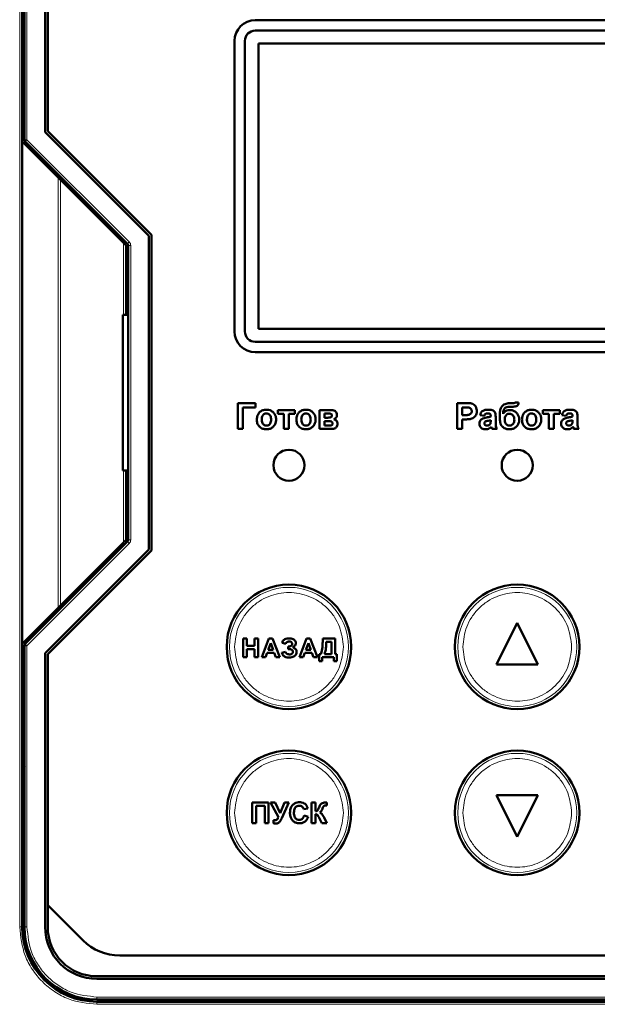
# Model space of a CAD drawing. Header units: millimetres. Extents: x 0 to 420, y 0 to 297.
# Tile 6 of 12: x 91 to 104, y 169 to 192. Entities that reach past the tile are written whole.
import ezdxf

# ---------------------------------------------------------------- set-up
doc = ezdxf.new("R2010")
doc.units = ezdxf.units.MM

msp = doc.modelspace()

# ---------------------------------------------------------------- linework, layer by layer
at = {"color": 9, "linetype": 'Continuous', "lineweight": 18}
for p, q in [((90.556, 170.381), (90.556, 196.131)), ((90.731, 196.131), (90.731, 189.352)), ((90.668, 189.352), (90.731, 189.352)), ((90.731, 189.352), (90.687, 189.308)), ((90.731, 189.352), (93.194, 186.889)), ((91.481, 188.443), (91.481, 178.068)), ((91.541, 188.383), (91.541, 178.128)), ((93.056, 186.868), (93.056, 185.131)), ((93.194, 186.889), (93.15, 186.845)), ((93.231, 186.8), (93.168, 186.8)), ((93.231, 186.8), (93.231, 179.711)), ((93.056, 181.381), (93.056, 179.643)), ((93.194, 179.622), (90.731, 177.159)), ((93.194, 179.622), (93.15, 179.667)), ((93.231, 179.711), (93.168, 179.711)), ((90.731, 177.159), (90.668, 177.159)), ((90.687, 177.203), (90.731, 177.159)), ((90.731, 177.159), (90.731, 170.381)), ((90.618, 170.381), (90.556, 170.381)), ((90.661, 170.353), (90.699, 169.931)), ((90.731, 170.381), (90.668, 170.381)), ((92.418, 168.693), (92.418, 168.631)), ((92.418, 168.693), (112.668, 168.693)), ((92.418, 168.518), (92.418, 168.581)), ((112.668, 168.518), (92.418, 168.518))]:
    msp.add_line(p, q, dxfattribs=at)
at = {"color": 7, "linetype": 'Continuous', "lineweight": 50}
for p, q in [((90.618, 189.306), (90.618, 196.131)), ((90.668, 196.131), (90.668, 189.352)), ((91.168, 189.533), (91.168, 196.131)), ((91.231, 195.6), (91.231, 189.559)), ((108.856, 192.231), (96.231, 192.231)), ((96.231, 191.981), (108.856, 191.981)), ((95.731, 191.731), (95.731, 184.731)), ((95.981, 184.731), (95.981, 191.731)), ((108.781, 191.668), (96.306, 191.668)), ((96.306, 191.668), (96.306, 184.793)), ((93.668, 187.033), (91.168, 189.533)), ((91.231, 189.559), (93.731, 187.059)), ((90.618, 177.206), (90.618, 189.306)), ((90.618, 189.306), (91.481, 188.443)), ((90.687, 189.308), (93.15, 186.845)), ((93.056, 186.868), (91.541, 188.383)), ((93.668, 179.478), (93.668, 187.033)), ((93.731, 187.059), (93.731, 179.452)), ((93.118, 185.131), (93.118, 186.806)), ((93.168, 186.8), (93.168, 179.711)), ((93.118, 185.506), (93.168, 185.506)), ((93.043, 181.381), (93.043, 185.131)), ((93.043, 185.131), (93.168, 185.131)), ((96.306, 184.793), (108.781, 184.793)), ((108.856, 184.481), (96.231, 184.481)), ((96.231, 184.231), (108.856, 184.231)), ((95.811, 183.006), (95.811, 182.381)), ((96.236, 183.006), (95.811, 183.006)), ((96.236, 182.901), (96.236, 183.006)), ((101.094, 183.006), (101.094, 182.381)), ((101.294, 183.006), (101.094, 183.006)), ((102.462, 183.006), (102.399, 183.006)), ((102.577, 183.022), (102.497, 183.022)), ((95.931, 182.901), (96.236, 182.901)), ((95.931, 182.381), (95.931, 182.901)), ((97.181, 182.837), (96.773, 182.837)), ((96.773, 182.837), (96.773, 182.749)), ((96.773, 182.749), (96.917, 182.749)), ((96.917, 182.749), (96.917, 182.381)), ((97.037, 182.749), (97.181, 182.749)), ((97.037, 182.381), (97.037, 182.749)), ((97.181, 182.749), (97.181, 182.837)), ((98.04, 182.837), (97.782, 182.837)), ((97.782, 182.837), (97.782, 182.381)), ((97.902, 182.653), (97.902, 182.757)), ((97.902, 182.757), (97.977, 182.757)), ((101.215, 182.717), (101.215, 182.901)), ((101.215, 182.901), (101.278, 182.901)), ((101.287, 182.717), (101.215, 182.717)), ((101.647, 182.717), (101.751, 182.701)), ((101.904, 182.696), (101.904, 182.685)), ((102.382, 182.917), (102.398, 182.917)), ((103.57, 182.837), (103.162, 182.837)), ((103.162, 182.837), (103.162, 182.749)), ((103.162, 182.749), (103.306, 182.749)), ((103.306, 182.749), (103.306, 182.381)), ((103.426, 182.749), (103.57, 182.749)), ((103.426, 182.381), (103.426, 182.749)), ((103.57, 182.749), (103.57, 182.837)), ((103.618, 182.717), (103.723, 182.701)), ((103.875, 182.696), (103.875, 182.685)), ((97.977, 182.653), (97.902, 182.653)), ((97.902, 182.461), (97.902, 182.573)), ((97.902, 182.573), (97.964, 182.573)), ((97.997, 182.461), (97.902, 182.461)), ((101.215, 182.381), (101.215, 182.613)), ((101.215, 182.613), (101.297, 182.613)), ((101.904, 182.597), (101.904, 182.574)), ((102.024, 182.53), (102.024, 182.67)), ((103.875, 182.597), (103.875, 182.574)), ((103.995, 182.53), (103.995, 182.67)), ((95.811, 182.381), (95.931, 182.381)), ((96.917, 182.381), (97.037, 182.381)), ((97.782, 182.381), (98.063, 182.381)), ((101.094, 182.381), (101.215, 182.381)), ((101.936, 182.381), (102.056, 182.381)), ((103.306, 182.381), (103.426, 182.381)), ((103.907, 182.381), (104.027, 182.381)), ((93.168, 181.381), (93.043, 181.381)), ((93.118, 179.706), (93.118, 181.381)), ((93.168, 181.006), (93.118, 181.006)), ((93.15, 179.667), (90.687, 177.203)), ((91.541, 178.128), (93.056, 179.643)), ((91.168, 176.978), (93.668, 179.478)), ((93.731, 179.452), (91.231, 176.952)), ((91.481, 178.068), (90.618, 177.206)), ((102.543, 177.706), (102.043, 176.706)), ((103.043, 176.706), (102.543, 177.706)), ((95.942, 177.331), (96.028, 177.331)), ((95.942, 176.881), (95.942, 177.331)), ((96.028, 177.331), (96.028, 177.152)), ((96.213, 177.331), (96.299, 177.331)), ((96.213, 177.152), (96.213, 177.331)), ((96.299, 177.331), (96.299, 176.881)), ((96.387, 176.881), (96.557, 177.331)), ((96.557, 177.331), (96.649, 177.331)), ((96.649, 177.331), (96.82, 176.881)), ((96.965, 177.204), (96.879, 177.227)), ((97.295, 176.881), (97.465, 177.331)), ((97.465, 177.331), (97.557, 177.331)), ((97.557, 177.331), (97.728, 176.881)), ((97.856, 177.283), (97.856, 177.331)), ((97.856, 177.331), (98.156, 177.331)), ((98.069, 177.256), (97.943, 177.256)), ((98.069, 176.956), (98.069, 177.256)), ((98.156, 177.331), (98.156, 176.956)), ((90.618, 170.381), (90.618, 177.206)), ((90.668, 177.159), (90.668, 170.381)), ((96.028, 177.152), (96.213, 177.152)), ((96.213, 177.077), (96.028, 177.077)), ((96.028, 177.077), (96.028, 176.881)), ((96.213, 176.881), (96.213, 177.077)), ((96.604, 177.221), (96.545, 177.059)), ((96.545, 177.059), (96.663, 177.059)), ((96.663, 177.059), (96.604, 177.221)), ((96.873, 176.984), (96.959, 177.013)), ((97.023, 177.077), (97.023, 177.14)), ((97.023, 177.14), (97.034, 177.14)), ((97.045, 177.077), (97.023, 177.077)), ((97.512, 177.221), (97.453, 177.059)), ((97.453, 177.059), (97.571, 177.059)), ((97.571, 177.059), (97.512, 177.221)), ((91.168, 170.381), (91.168, 176.978)), ((91.231, 176.952), (91.231, 170.911)), ((96.028, 176.881), (95.942, 176.881)), ((96.299, 176.881), (96.213, 176.881)), ((96.479, 176.881), (96.387, 176.881)), ((96.517, 176.984), (96.479, 176.881)), ((96.69, 176.984), (96.517, 176.984)), ((96.728, 176.881), (96.69, 176.984)), ((96.82, 176.881), (96.728, 176.881)), ((97.388, 176.881), (97.295, 176.881)), ((97.426, 176.984), (97.388, 176.881)), ((97.598, 176.984), (97.426, 176.984)), ((97.636, 176.881), (97.598, 176.984)), ((97.728, 176.881), (97.636, 176.881)), ((97.769, 176.783), (97.769, 176.956)), ((97.769, 176.956), (97.81, 176.956)), ((97.844, 176.783), (97.769, 176.783)), ((98.121, 176.881), (97.844, 176.881)), ((97.844, 176.881), (97.844, 176.783)), ((97.896, 176.956), (98.069, 176.956)), ((98.121, 176.783), (98.121, 176.881)), ((98.196, 176.783), (98.121, 176.783)), ((98.156, 176.956), (98.196, 176.956)), ((98.196, 176.956), (98.196, 176.783)), ((102.043, 176.706), (103.043, 176.706)), ((90.682, 174.256), (90.618, 174.154)), ((90.618, 174.256), (90.668, 174.256)), ((90.618, 173.881), (90.668, 173.881)), ((102.043, 173.556), (102.543, 172.556)), ((103.043, 173.556), (102.043, 173.556)), ((102.543, 172.556), (103.043, 173.556)), ((96.157, 173.381), (96.554, 173.381)), ((96.157, 172.881), (96.157, 173.381)), ((96.458, 173.297), (96.253, 173.297)), ((96.253, 173.297), (96.253, 172.881)), ((96.458, 172.881), (96.458, 173.297)), ((96.554, 173.381), (96.554, 172.881)), ((96.788, 173.024), (96.602, 173.381)), ((96.602, 173.381), (96.709, 173.381)), ((96.709, 173.381), (96.831, 173.12)), ((96.831, 173.12), (96.934, 173.381)), ((97.038, 173.381), (96.868, 173.001)), ((96.934, 173.381), (97.038, 173.381)), ((97.497, 173.24), (97.4, 173.22)), ((97.586, 172.881), (97.586, 173.381)), ((97.586, 173.381), (97.682, 173.381)), ((97.682, 173.381), (97.682, 173.169)), ((97.952, 173.31), (97.937, 173.311)), ((97.952, 173.381), (97.952, 173.31)), ((96.67, 172.88), (96.67, 172.959)), ((97.407, 173.067), (97.503, 173.034)), ((97.682, 173.099), (97.682, 172.881)), ((97.837, 172.881), (97.773, 173.008)), ((97.889, 173.017), (97.958, 172.881)), ((96.253, 172.881), (96.157, 172.881)), ((96.554, 172.881), (96.458, 172.881)), ((97.682, 172.881), (97.586, 172.881)), ((97.958, 172.881), (97.837, 172.881)), ((90.618, 172.631), (90.668, 172.631)), ((90.668, 172.256), (90.618, 172.256)), ((91.231, 170.911), (91.231, 170.381)), ((91.231, 170.911), (92.082, 170.059)), ((92.966, 169.693), (112.12, 169.693)), ((92.418, 169.193), (112.668, 169.193)), ((112.668, 169.131), (92.418, 169.131)), ((92.418, 168.631), (112.668, 168.631)), ((112.668, 168.581), (92.418, 168.581)), ((95.293, 168.581), (95.293, 168.631)), ((95.668, 168.581), (95.668, 168.631)), ((96.918, 168.581), (96.918, 168.631)), ((97.293, 168.631), (97.293, 168.581))]:
    msp.add_line(p, q, dxfattribs=at)
for centre, radius in [((97.043, 181.506), 0.375), ((102.543, 181.506), 0.375), ((97.043, 177.131), 1.5), ((102.543, 177.131), 1.5), ((97.043, 173.131), 1.5), ((102.543, 173.131), 1.5)]:
    msp.add_circle(centre, radius, dxfattribs=at)
at = {"color": 9, "linetype": 'Continuous', "lineweight": 18}
for centre in [(97.043, 177.131), (102.543, 177.131), (97.043, 173.131), (102.543, 173.131)]:
    msp.add_circle(centre, 1.434, dxfattribs=at)
at = {"color": 7, "linetype": 'Continuous', "lineweight": 50}
for centre, radius, start, end in [((96.231, 191.731), 0.5, 90, 180), ((96.231, 191.731), 0.25, 90, 180), ((90.731, 189.352), 0.0625, 180, 225), ((93.106, 186.8), 0.0625, 0, 45), ((96.231, 184.731), 0.5, 180, 270), ((96.231, 184.731), 0.25, 180, 270), ((93.106, 179.711), 0.0625, 315, 0), ((90.731, 177.159), 0.0625, 135, 180), ((92.418, 170.381), 1.8, 180, 270), ((92.418, 170.381), 1.75, 180, 270), ((92.418, 170.381), 1.25, 180, 270), ((92.418, 170.381), 1.188, 180, 270), ((92.966, 170.943), 1.25, 225, 270)]:
    msp.add_arc(centre, radius, start, end, dxfattribs=at)
for points, knots in [([(91.541, 188.383), (91.533, 188.391), (91.52, 188.404), (91.502, 188.422), (91.488, 188.435), (91.483, 188.441), (91.481, 188.443)], [0, 0, 0, 0, 0.3219651, 0.5438461, 0.792855, 1, 1, 1, 1]), ([(93.118, 186.806), (93.118, 186.806), (93.118, 186.806), (93.114, 186.81), (93.108, 186.816), (93.098, 186.826), (93.081, 186.843), (93.065, 186.859), (93.056, 186.868)], [0, 0, 0, 0, 0.0992443, 0.2048574, 0.3198128, 0.4464269, 0.6702641, 1, 1, 1, 1]), ([(101.442, 182.996), (101.426, 182.999), (101.393, 183.004), (101.343, 183.005), (101.311, 183.005), (101.294, 183.006)], [0, 0, 0, 0, 0.33792, 0.66872, 1, 1, 1, 1]), ([(101.567, 182.812), (101.566, 182.828), (101.565, 182.866), (101.545, 182.921), (101.505, 182.967), (101.468, 182.989), (101.447, 182.995), (101.442, 182.996)], [0, 0, 0, 0, 0.209511, 0.469071, 0.720116, 0.946558, 1, 1, 1, 1]), ([(102.399, 183.006), (102.382, 183.005), (102.332, 183.004), (102.261, 182.991), (102.195, 182.953), (102.151, 182.896), (102.124, 182.809), (102.121, 182.74), (102.12, 182.7)], [0, 0, 0, 0, 0.104024, 0.313787, 0.441069, 0.569088, 0.751395, 1, 1, 1, 1]), ([(102.422, 182.917), (102.439, 182.917), (102.47, 182.918), (102.509, 182.924), (102.54, 182.935), (102.559, 182.956), (102.572, 182.985), (102.575, 183.009), (102.577, 183.022)], [0, 0, 0, 0, 0.232346, 0.439821, 0.553715, 0.669896, 0.820988, 1, 1, 1, 1]), ([(102.497, 183.022), (102.494, 183.018), (102.49, 183.012), (102.477, 183.006), (102.467, 183.006), (102.462, 183.006)], [0, 0, 0, 0, 0.291708, 0.588179, 1, 1, 1, 1]), ([(96.5, 182.845), (96.483, 182.845), (96.44, 182.842), (96.373, 182.818), (96.315, 182.767), (96.277, 182.697), (96.271, 182.645), (96.268, 182.615)], [0, 0, 0, 0, 0.137718, 0.355391, 0.573064, 0.757844, 1, 1, 1, 1]), ([(96.388, 182.609), (96.389, 182.626), (96.39, 182.659), (96.406, 182.704), (96.435, 182.736), (96.467, 182.755), (96.49, 182.756), (96.5, 182.757)], [0, 0, 0, 0, 0.241133, 0.484628, 0.668592, 0.85335, 1, 1, 1, 1]), ([(96.732, 182.61), (96.732, 182.627), (96.73, 182.669), (96.706, 182.734), (96.657, 182.795), (96.591, 182.834), (96.536, 182.845), (96.506, 182.845), (96.5, 182.845)], [0, 0, 0, 0, 0.135663, 0.343038, 0.548582, 0.75807, 0.951088, 1, 1, 1, 1]), ([(96.5, 182.757), (96.514, 182.756), (96.542, 182.753), (96.575, 182.728), (96.599, 182.693), (96.611, 182.652), (96.612, 182.623), (96.612, 182.61)], [0, 0, 0, 0, 0.1997136, 0.401263, 0.571167, 0.8134213, 1, 1, 1, 1]), ([(97.453, 182.845), (97.437, 182.845), (97.393, 182.842), (97.326, 182.818), (97.269, 182.767), (97.23, 182.697), (97.225, 182.645), (97.221, 182.615)], [0, 0, 0, 0, 0.137718, 0.355391, 0.573064, 0.757844, 1, 1, 1, 1]), ([(97.341, 182.609), (97.342, 182.626), (97.344, 182.659), (97.36, 182.704), (97.388, 182.736), (97.421, 182.755), (97.444, 182.756), (97.454, 182.757)], [0, 0, 0, 0, 0.241133, 0.484628, 0.668592, 0.85335, 1, 1, 1, 1]), ([(97.686, 182.61), (97.685, 182.627), (97.683, 182.669), (97.66, 182.734), (97.61, 182.795), (97.545, 182.834), (97.489, 182.845), (97.459, 182.845), (97.453, 182.845)], [0, 0, 0, 0, 0.135663, 0.343038, 0.548582, 0.75807, 0.951088, 1, 1, 1, 1]), ([(97.454, 182.757), (97.468, 182.756), (97.496, 182.753), (97.528, 182.728), (97.553, 182.693), (97.564, 182.652), (97.565, 182.623), (97.566, 182.61)], [0, 0, 0, 0, 0.1997136, 0.401263, 0.571167, 0.8134213, 1, 1, 1, 1]), ([(97.977, 182.757), (97.993, 182.757), (98.017, 182.756), (98.046, 182.751), (98.062, 182.743), (98.073, 182.733), (98.078, 182.721), (98.078, 182.712), (98.079, 182.708)], [0, 0, 0, 0, 0.39324, 0.559078, 0.696821, 0.797454, 0.898342, 1, 1, 1, 1]), ([(98.079, 182.708), (98.078, 182.702), (98.077, 182.691), (98.069, 182.677), (98.056, 182.666), (98.025, 182.654), (97.997, 182.654), (97.977, 182.653)], [0, 0, 0, 0, 0.14005, 0.249383, 0.358655, 0.529628, 1, 1, 1, 1]), ([(98.199, 182.719), (98.197, 182.737), (98.195, 182.764), (98.174, 182.797), (98.144, 182.82), (98.099, 182.835), (98.062, 182.837), (98.04, 182.837)], [0, 0, 0, 0, 0.2256636, 0.3665593, 0.5074882, 0.7173232, 1, 1, 1, 1]), ([(98.122, 182.616), (98.136, 182.622), (98.161, 182.633), (98.187, 182.664), (98.198, 182.694), (98.199, 182.713), (98.199, 182.719)], [0, 0, 0, 0, 0.322025, 0.590196, 0.859352, 1, 1, 1, 1]), ([(101.278, 182.901), (101.286, 182.901), (101.303, 182.901), (101.335, 182.901), (101.358, 182.899), (101.373, 182.897)], [0, 0, 0, 0, 0.263002, 0.52604, 1, 1, 1, 1]), ([(101.447, 182.81), (101.446, 182.798), (101.444, 182.777), (101.427, 182.751), (101.405, 182.733), (101.358, 182.716), (101.318, 182.716), (101.287, 182.717)], [0, 0, 0, 0, 0.167225, 0.297556, 0.427975, 0.564411, 1, 1, 1, 1]), ([(101.373, 182.897), (101.384, 182.894), (101.407, 182.888), (101.432, 182.864), (101.445, 182.836), (101.446, 182.818), (101.447, 182.81)], [0, 0, 0, 0, 0.28064, 0.564382, 0.806921, 1, 1, 1, 1]), ([(101.428, 182.622), (101.444, 182.627), (101.476, 182.638), (101.52, 182.671), (101.553, 182.719), (101.566, 182.77), (101.567, 182.801), (101.567, 182.812)], [0, 0, 0, 0, 0.197698, 0.395619, 0.635391, 0.870206, 1, 1, 1, 1]), ([(101.838, 182.845), (101.822, 182.845), (101.781, 182.844), (101.725, 182.829), (101.679, 182.79), (101.658, 182.752), (101.65, 182.725), (101.647, 182.717)], [0, 0, 0, 0, 0.199112, 0.484676, 0.670105, 0.89787, 1, 1, 1, 1]), ([(101.751, 182.701), (101.755, 182.711), (101.761, 182.727), (101.777, 182.745), (101.798, 182.756), (101.816, 182.757), (101.826, 182.757)], [0, 0, 0, 0, 0.305481, 0.497369, 0.690436, 1, 1, 1, 1]), ([(101.904, 182.685), (101.888, 182.68), (101.861, 182.67), (101.824, 182.662), (101.802, 182.657), (101.791, 182.655)], [0, 0, 0, 0, 0.429681, 0.71467, 1, 1, 1, 1]), ([(101.826, 182.757), (101.843, 182.757), (101.865, 182.757), (101.888, 182.744), (101.898, 182.731), (101.903, 182.715), (101.903, 182.703), (101.904, 182.696)], [0, 0, 0, 0, 0.440912, 0.55994, 0.679608, 0.835696, 1, 1, 1, 1]), ([(102.024, 182.67), (102.023, 182.687), (102.023, 182.72), (102.017, 182.766), (101.993, 182.802), (101.96, 182.826), (101.907, 182.844), (101.865, 182.845), (101.838, 182.845)], [0, 0, 0, 0, 0.166246, 0.33334, 0.447204, 0.586985, 0.732154, 1, 1, 1, 1]), ([(102.12, 182.7), (102.12, 182.684), (102.121, 182.63), (102.126, 182.553), (102.153, 182.472), (102.199, 182.42), (102.259, 182.386), (102.312, 182.373), (102.345, 182.373), (102.353, 182.373)], [0, 0, 0, 0, 0.108438, 0.349197, 0.500393, 0.652655, 0.789788, 0.946106, 1, 1, 1, 1]), ([(102.2, 182.744), (102.201, 182.761), (102.202, 182.795), (102.212, 182.841), (102.237, 182.877), (102.273, 182.904), (102.324, 182.916), (102.361, 182.917), (102.382, 182.917)], [0, 0, 0, 0, 0.1708333, 0.3426892, 0.4775442, 0.6122909, 0.7884737, 1, 1, 1, 1]), ([(102.374, 182.837), (102.357, 182.837), (102.319, 182.835), (102.262, 182.814), (102.222, 182.778), (102.205, 182.753), (102.2, 182.744)], [0, 0, 0, 0, 0.242715, 0.554839, 0.860812, 1, 1, 1, 1]), ([(102.24, 182.605), (102.241, 182.622), (102.243, 182.656), (102.264, 182.702), (102.296, 182.734), (102.329, 182.748), (102.348, 182.749), (102.356, 182.749)], [0, 0, 0, 0, 0.244641, 0.491657, 0.720949, 0.885535, 1, 1, 1, 1]), ([(102.356, 182.749), (102.37, 182.748), (102.398, 182.745), (102.433, 182.719), (102.461, 182.68), (102.472, 182.639), (102.472, 182.613), (102.473, 182.605)], [0, 0, 0, 0, 0.199338, 0.400664, 0.61964, 0.881803, 1, 1, 1, 1]), ([(102.593, 182.606), (102.592, 182.623), (102.589, 182.664), (102.563, 182.728), (102.516, 182.785), (102.457, 182.825), (102.406, 182.836), (102.379, 182.837), (102.374, 182.837)], [0, 0, 0, 0, 0.1423, 0.354009, 0.573292, 0.764241, 0.955763, 1, 1, 1, 1]), ([(102.398, 182.917), (102.4, 182.917), (102.404, 182.917), (102.412, 182.917), (102.418, 182.917), (102.422, 182.917)], [0, 0, 0, 0, 0.250004, 0.500009, 1, 1, 1, 1]), ([(102.889, 182.845), (102.872, 182.845), (102.829, 182.842), (102.762, 182.818), (102.704, 182.767), (102.666, 182.697), (102.66, 182.645), (102.657, 182.615)], [0, 0, 0, 0, 0.137718, 0.355391, 0.573064, 0.757844, 1, 1, 1, 1]), ([(102.777, 182.609), (102.778, 182.626), (102.779, 182.659), (102.795, 182.704), (102.824, 182.736), (102.856, 182.755), (102.879, 182.756), (102.889, 182.757)], [0, 0, 0, 0, 0.241133, 0.484628, 0.668592, 0.85335, 1, 1, 1, 1]), ([(103.122, 182.61), (103.121, 182.627), (103.119, 182.669), (103.095, 182.734), (103.046, 182.795), (102.98, 182.834), (102.925, 182.845), (102.895, 182.845), (102.889, 182.845)], [0, 0, 0, 0, 0.1356631, 0.3430381, 0.5485821, 0.7580704, 0.9510884, 1, 1, 1, 1]), ([(102.889, 182.757), (102.903, 182.756), (102.931, 182.753), (102.964, 182.728), (102.988, 182.693), (103, 182.652), (103.001, 182.623), (103.001, 182.61)], [0, 0, 0, 0, 0.199714, 0.401263, 0.571167, 0.813421, 1, 1, 1, 1]), ([(103.809, 182.845), (103.793, 182.845), (103.752, 182.844), (103.696, 182.829), (103.65, 182.79), (103.629, 182.752), (103.621, 182.725), (103.618, 182.717)], [0, 0, 0, 0, 0.199112, 0.484676, 0.670105, 0.89787, 1, 1, 1, 1]), ([(103.723, 182.701), (103.726, 182.711), (103.732, 182.727), (103.748, 182.745), (103.77, 182.756), (103.787, 182.757), (103.797, 182.757)], [0, 0, 0, 0, 0.305481, 0.497369, 0.690436, 1, 1, 1, 1]), ([(103.875, 182.685), (103.859, 182.68), (103.833, 182.67), (103.795, 182.662), (103.773, 182.657), (103.762, 182.655)], [0, 0, 0, 0, 0.4296808, 0.7146703, 1, 1, 1, 1]), ([(103.797, 182.757), (103.815, 182.757), (103.836, 182.757), (103.86, 182.744), (103.869, 182.731), (103.874, 182.715), (103.875, 182.703), (103.875, 182.696)], [0, 0, 0, 0, 0.440912, 0.55994, 0.679608, 0.835696, 1, 1, 1, 1]), ([(103.995, 182.67), (103.995, 182.687), (103.994, 182.72), (103.988, 182.766), (103.965, 182.802), (103.931, 182.826), (103.878, 182.844), (103.836, 182.845), (103.809, 182.845)], [0, 0, 0, 0, 0.1662456, 0.3333403, 0.4472035, 0.5869849, 0.7321538, 1, 1, 1, 1]), ([(96.268, 182.615), (96.268, 182.599), (96.27, 182.552), (96.29, 182.485), (96.336, 182.427), (96.398, 182.389), (96.456, 182.374), (96.493, 182.373), (96.5, 182.373)], [0, 0, 0, 0, 0.132278, 0.369199, 0.538292, 0.707501, 0.939211, 1, 1, 1, 1]), ([(96.5, 182.461), (96.487, 182.462), (96.459, 182.465), (96.426, 182.49), (96.401, 182.525), (96.389, 182.566), (96.388, 182.596), (96.388, 182.609)], [0, 0, 0, 0, 0.197612, 0.397245, 0.566614, 0.816032, 1, 1, 1, 1]), ([(96.5, 182.373), (96.517, 182.373), (96.559, 182.376), (96.623, 182.4), (96.681, 182.45), (96.72, 182.515), (96.732, 182.572), (96.732, 182.604), (96.732, 182.61)], [0, 0, 0, 0, 0.135378, 0.336455, 0.538943, 0.745329, 0.947179, 1, 1, 1, 1]), ([(96.612, 182.61), (96.612, 182.593), (96.61, 182.559), (96.594, 182.515), (96.566, 182.482), (96.534, 182.463), (96.511, 182.462), (96.5, 182.461)], [0, 0, 0, 0, 0.240516, 0.483531, 0.66681, 0.850952, 1, 1, 1, 1]), ([(97.221, 182.615), (97.222, 182.599), (97.224, 182.552), (97.244, 182.485), (97.29, 182.427), (97.352, 182.389), (97.409, 182.374), (97.446, 182.373), (97.454, 182.373)], [0, 0, 0, 0, 0.132278, 0.369199, 0.538292, 0.707501, 0.939211, 1, 1, 1, 1]), ([(97.454, 182.461), (97.44, 182.462), (97.412, 182.465), (97.38, 182.49), (97.354, 182.525), (97.343, 182.566), (97.342, 182.596), (97.341, 182.609)], [0, 0, 0, 0, 0.197612, 0.397245, 0.566614, 0.816032, 1, 1, 1, 1]), ([(97.566, 182.61), (97.565, 182.593), (97.564, 182.559), (97.548, 182.515), (97.52, 182.482), (97.488, 182.463), (97.464, 182.462), (97.454, 182.461)], [0, 0, 0, 0, 0.2405158, 0.4835313, 0.6668104, 0.8509523, 1, 1, 1, 1]), ([(97.454, 182.373), (97.471, 182.373), (97.512, 182.376), (97.576, 182.4), (97.634, 182.45), (97.674, 182.515), (97.685, 182.572), (97.686, 182.604), (97.686, 182.61)], [0, 0, 0, 0, 0.135378, 0.3364549, 0.5389429, 0.7453294, 0.9471787, 1, 1, 1, 1]), ([(97.964, 182.573), (97.98, 182.573), (98.011, 182.572), (98.048, 182.568), (98.073, 182.559), (98.086, 182.548), (98.094, 182.533), (98.094, 182.522), (98.095, 182.516)], [0, 0, 0, 0, 0.311207, 0.583911, 0.68923, 0.795843, 0.891598, 1, 1, 1, 1]), ([(98.095, 182.516), (98.094, 182.509), (98.094, 182.498), (98.086, 182.484), (98.074, 182.473), (98.044, 182.462), (98.017, 182.461), (97.997, 182.461)], [0, 0, 0, 0, 0.153404, 0.26067, 0.367826, 0.534662, 1, 1, 1, 1]), ([(98.063, 182.381), (98.08, 182.381), (98.114, 182.383), (98.159, 182.398), (98.191, 182.426), (98.21, 182.46), (98.214, 182.486), (98.215, 182.5), (98.215, 182.502)], [0, 0, 0, 0, 0.2296365, 0.4615683, 0.636531, 0.8118189, 0.9733287, 1, 1, 1, 1]), ([(98.215, 182.502), (98.213, 182.518), (98.209, 182.547), (98.186, 182.583), (98.156, 182.606), (98.133, 182.613), (98.122, 182.616)], [0, 0, 0, 0, 0.305046, 0.544674, 0.785478, 1, 1, 1, 1]), ([(101.297, 182.613), (101.313, 182.613), (101.344, 182.614), (101.387, 182.616), (101.414, 182.62), (101.428, 182.622)], [0, 0, 0, 0, 0.380489, 0.689463, 1, 1, 1, 1]), ([(101.791, 182.655), (101.775, 182.651), (101.739, 182.644), (101.692, 182.626), (101.657, 182.595), (101.637, 182.558), (101.632, 182.528), (101.631, 182.512), (101.631, 182.509)], [0, 0, 0, 0, 0.209674, 0.45611, 0.62433, 0.792297, 0.968452, 1, 1, 1, 1]), ([(101.631, 182.509), (101.633, 182.492), (101.635, 182.461), (101.659, 182.421), (101.692, 182.392), (101.735, 182.375), (101.765, 182.373), (101.781, 182.373)], [0, 0, 0, 0, 0.222319, 0.411804, 0.601009, 0.795937, 1, 1, 1, 1]), ([(101.751, 182.52), (101.752, 182.526), (101.753, 182.537), (101.762, 182.551), (101.77, 182.557), (101.773, 182.56)], [0, 0, 0, 0, 0.370992, 0.746266, 1, 1, 1, 1]), ([(101.814, 182.461), (101.806, 182.461), (101.79, 182.463), (101.771, 182.475), (101.759, 182.489), (101.752, 182.505), (101.752, 182.515), (101.751, 182.52)], [0, 0, 0, 0, 0.263878, 0.473917, 0.683179, 0.866416, 1, 1, 1, 1]), ([(101.773, 182.56), (101.783, 182.564), (101.804, 182.573), (101.849, 182.582), (101.882, 182.591), (101.904, 182.597)], [0, 0, 0, 0, 0.234051, 0.508172, 1, 1, 1, 1]), ([(101.872, 182.481), (101.866, 182.477), (101.856, 182.47), (101.836, 182.463), (101.822, 182.461), (101.814, 182.461)], [0, 0, 0, 0, 0.335472, 0.604358, 1, 1, 1, 1]), ([(101.899, 182.519), (101.898, 182.515), (101.895, 182.507), (101.887, 182.494), (101.878, 182.486), (101.872, 182.481)], [0, 0, 0, 0, 0.266084, 0.514485, 1, 1, 1, 1]), ([(101.904, 182.574), (101.904, 182.566), (101.903, 182.553), (101.902, 182.534), (101.9, 182.524), (101.899, 182.519)], [0, 0, 0, 0, 0.4474782, 0.7227117, 1, 1, 1, 1]), ([(102.056, 182.381), (102.048, 182.396), (102.034, 182.423), (102.024, 182.474), (102.024, 182.509), (102.024, 182.53)], [0, 0, 0, 0, 0.323762, 0.59123, 1, 1, 1, 1]), ([(102.354, 182.461), (102.341, 182.462), (102.313, 182.465), (102.28, 182.49), (102.256, 182.522), (102.242, 182.561), (102.241, 182.59), (102.24, 182.605)], [0, 0, 0, 0, 0.1995653, 0.4003224, 0.576132, 0.7801737, 1, 1, 1, 1]), ([(102.353, 182.373), (102.37, 182.373), (102.413, 182.375), (102.48, 182.399), (102.539, 182.45), (102.581, 182.516), (102.592, 182.572), (102.593, 182.602), (102.593, 182.606)], [0, 0, 0, 0, 0.134378, 0.349496, 0.553521, 0.758171, 0.967177, 1, 1, 1, 1]), ([(102.473, 182.605), (102.472, 182.588), (102.47, 182.554), (102.449, 182.51), (102.42, 182.48), (102.388, 182.463), (102.366, 182.462), (102.354, 182.461)], [0, 0, 0, 0, 0.242101, 0.486689, 0.67857, 0.840063, 1, 1, 1, 1]), ([(102.657, 182.615), (102.657, 182.599), (102.659, 182.552), (102.679, 182.485), (102.725, 182.427), (102.787, 182.389), (102.845, 182.374), (102.882, 182.373), (102.89, 182.373)], [0, 0, 0, 0, 0.132278, 0.369199, 0.538292, 0.707501, 0.939211, 1, 1, 1, 1]), ([(102.889, 182.461), (102.876, 182.462), (102.848, 182.465), (102.815, 182.49), (102.79, 182.525), (102.778, 182.566), (102.777, 182.596), (102.777, 182.609)], [0, 0, 0, 0, 0.197612, 0.397245, 0.566614, 0.816032, 1, 1, 1, 1]), ([(103.001, 182.61), (103.001, 182.593), (102.999, 182.559), (102.983, 182.515), (102.955, 182.482), (102.923, 182.463), (102.9, 182.462), (102.889, 182.461)], [0, 0, 0, 0, 0.240516, 0.483531, 0.66681, 0.850952, 1, 1, 1, 1]), ([(102.89, 182.373), (102.906, 182.373), (102.948, 182.376), (103.012, 182.4), (103.07, 182.45), (103.109, 182.515), (103.121, 182.572), (103.121, 182.604), (103.122, 182.61)], [0, 0, 0, 0, 0.135378, 0.336455, 0.538943, 0.745329, 0.947179, 1, 1, 1, 1]), ([(103.762, 182.655), (103.746, 182.651), (103.711, 182.644), (103.663, 182.626), (103.628, 182.595), (103.608, 182.558), (103.603, 182.528), (103.602, 182.512), (103.602, 182.509)], [0, 0, 0, 0, 0.209674, 0.45611, 0.62433, 0.792297, 0.968452, 1, 1, 1, 1]), ([(103.602, 182.509), (103.604, 182.492), (103.606, 182.461), (103.63, 182.421), (103.664, 182.392), (103.706, 182.375), (103.736, 182.373), (103.752, 182.373)], [0, 0, 0, 0, 0.222319, 0.411804, 0.601009, 0.795937, 1, 1, 1, 1]), ([(103.723, 182.52), (103.723, 182.526), (103.724, 182.537), (103.734, 182.551), (103.741, 182.557), (103.745, 182.56)], [0, 0, 0, 0, 0.370992, 0.746266, 1, 1, 1, 1]), ([(103.785, 182.461), (103.777, 182.461), (103.762, 182.463), (103.742, 182.475), (103.73, 182.489), (103.723, 182.505), (103.723, 182.515), (103.723, 182.52)], [0, 0, 0, 0, 0.263878, 0.473917, 0.683179, 0.866416, 1, 1, 1, 1]), ([(103.745, 182.56), (103.754, 182.564), (103.775, 182.573), (103.82, 182.582), (103.853, 182.591), (103.875, 182.597)], [0, 0, 0, 0, 0.234051, 0.508172, 1, 1, 1, 1]), ([(103.843, 182.481), (103.838, 182.477), (103.827, 182.47), (103.807, 182.463), (103.794, 182.461), (103.785, 182.461)], [0, 0, 0, 0, 0.335472, 0.604358, 1, 1, 1, 1]), ([(103.87, 182.519), (103.869, 182.515), (103.866, 182.507), (103.858, 182.494), (103.849, 182.486), (103.843, 182.481)], [0, 0, 0, 0, 0.266084, 0.514485, 1, 1, 1, 1]), ([(103.875, 182.574), (103.875, 182.566), (103.875, 182.553), (103.873, 182.534), (103.871, 182.524), (103.87, 182.519)], [0, 0, 0, 0, 0.447478, 0.722712, 1, 1, 1, 1]), ([(104.027, 182.381), (104.019, 182.396), (104.005, 182.423), (103.995, 182.474), (103.995, 182.509), (103.995, 182.53)], [0, 0, 0, 0, 0.323762, 0.59123, 1, 1, 1, 1]), ([(101.781, 182.373), (101.797, 182.374), (101.831, 182.376), (101.88, 182.398), (101.906, 182.422), (101.92, 182.434)], [0, 0, 0, 0, 0.321929, 0.645532, 1, 1, 1, 1]), ([(101.92, 182.434), (101.92, 182.433), (101.921, 182.43), (101.923, 182.425), (101.924, 182.421), (101.924, 182.419)], [0, 0, 0, 0, 0.250122, 0.500258, 1, 1, 1, 1]), ([(101.924, 182.419), (101.925, 182.415), (101.928, 182.406), (101.931, 182.394), (101.934, 182.385), (101.936, 182.381)], [0, 0, 0, 0, 0.312676, 0.656202, 1, 1, 1, 1]), ([(103.752, 182.373), (103.769, 182.374), (103.802, 182.376), (103.851, 182.398), (103.877, 182.422), (103.891, 182.434)], [0, 0, 0, 0, 0.321929, 0.645532, 1, 1, 1, 1]), ([(103.891, 182.434), (103.892, 182.433), (103.892, 182.43), (103.894, 182.425), (103.895, 182.421), (103.895, 182.419)], [0, 0, 0, 0, 0.250122, 0.500258, 1, 1, 1, 1]), ([(103.895, 182.419), (103.897, 182.415), (103.899, 182.406), (103.902, 182.394), (103.905, 182.385), (103.907, 182.381)], [0, 0, 0, 0, 0.312676, 0.656202, 1, 1, 1, 1]), ([(93.056, 179.643), (93.065, 179.652), (93.081, 179.668), (93.098, 179.685), (93.108, 179.695), (93.114, 179.701), (93.118, 179.705), (93.118, 179.705), (93.118, 179.706)], [0, 0, 0, 0, 0.329696, 0.5535719, 0.6801743, 0.7951253, 0.9007426, 1, 1, 1, 1]), ([(91.481, 178.068), (91.483, 178.07), (91.488, 178.076), (91.502, 178.089), (91.52, 178.107), (91.533, 178.12), (91.541, 178.128)], [0, 0, 0, 0, 0.207162, 0.456154, 0.678073, 1, 1, 1, 1]), ([(96.879, 177.227), (96.884, 177.243), (96.894, 177.272), (96.926, 177.306), (96.972, 177.33), (97.014, 177.336), (97.04, 177.336), (97.044, 177.336)], [0, 0, 0, 0, 0.2338446, 0.4295843, 0.6250346, 0.9450332, 1, 1, 1, 1]), ([(97.045, 177.261), (97.034, 177.261), (97.015, 177.259), (96.991, 177.246), (96.974, 177.228), (96.968, 177.212), (96.965, 177.204)], [0, 0, 0, 0, 0.317185, 0.535529, 0.753956, 1, 1, 1, 1]), ([(97.044, 177.336), (97.061, 177.336), (97.095, 177.335), (97.141, 177.321), (97.178, 177.295), (97.203, 177.262), (97.206, 177.235), (97.208, 177.223)], [0, 0, 0, 0, 0.226589, 0.454571, 0.643517, 0.833011, 1, 1, 1, 1]), ([(97.121, 177.206), (97.12, 177.212), (97.119, 177.224), (97.109, 177.239), (97.096, 177.251), (97.074, 177.26), (97.056, 177.261), (97.045, 177.261)], [0, 0, 0, 0, 0.1696277, 0.3433388, 0.4982202, 0.6826017, 1, 1, 1, 1]), ([(97.81, 176.956), (97.816, 176.971), (97.844, 177.036), (97.854, 177.148), (97.855, 177.242), (97.856, 177.283)], [0, 0, 0, 0, 0.150506, 0.631696, 1, 1, 1, 1]), ([(97.943, 177.256), (97.942, 177.239), (97.942, 177.189), (97.937, 177.113), (97.925, 177.029), (97.906, 176.98), (97.896, 176.956)], [0, 0, 0, 0, 0.16363, 0.491128, 0.742857, 1, 1, 1, 1]), ([(96.959, 177.013), (96.964, 177.002), (96.971, 176.985), (96.988, 176.965), (97.015, 176.952), (97.036, 176.951), (97.051, 176.95)], [0, 0, 0, 0, 0.28967, 0.46237, 0.636069, 1, 1, 1, 1]), ([(97.034, 177.14), (97.048, 177.141), (97.07, 177.142), (97.097, 177.155), (97.113, 177.171), (97.12, 177.19), (97.121, 177.201), (97.121, 177.206)], [0, 0, 0, 0, 0.348695, 0.533176, 0.718858, 0.88644, 1, 1, 1, 1]), ([(97.138, 177.013), (97.138, 177.02), (97.137, 177.034), (97.126, 177.051), (97.108, 177.065), (97.081, 177.075), (97.058, 177.076), (97.045, 177.077)], [0, 0, 0, 0, 0.158876, 0.319359, 0.464118, 0.684157, 1, 1, 1, 1]), ([(97.225, 177.008), (97.223, 176.991), (97.221, 176.961), (97.196, 176.924), (97.161, 176.895), (97.11, 176.877), (97.07, 176.876), (97.049, 176.875)], [0, 0, 0, 0, 0.203349, 0.36274, 0.521651, 0.743401, 1, 1, 1, 1]), ([(97.051, 176.95), (97.065, 176.95), (97.087, 176.951), (97.114, 176.964), (97.129, 176.98), (97.137, 176.997), (97.138, 177.008), (97.138, 177.013)], [0, 0, 0, 0, 0.344855, 0.536996, 0.729679, 0.878056, 1, 1, 1, 1]), ([(97.208, 177.223), (97.206, 177.21), (97.203, 177.183), (97.176, 177.147), (97.15, 177.131), (97.135, 177.122)], [0, 0, 0, 0, 0.298422, 0.599296, 1, 1, 1, 1]), ([(97.135, 177.122), (97.15, 177.115), (97.177, 177.104), (97.207, 177.075), (97.223, 177.042), (97.224, 177.019), (97.225, 177.008)], [0, 0, 0, 0, 0.322918, 0.55546, 0.789208, 1, 1, 1, 1]), ([(97.049, 176.875), (97.032, 176.875), (96.993, 176.877), (96.939, 176.891), (96.897, 176.928), (96.881, 176.961), (96.874, 176.981), (96.873, 176.984)], [0, 0, 0, 0, 0.2224569, 0.5265083, 0.7096756, 0.9575089, 1, 1, 1, 1]), ([(97.067, 173.13), (97.068, 173.146), (97.069, 173.197), (97.09, 173.271), (97.142, 173.336), (97.204, 173.374), (97.259, 173.386), (97.29, 173.387), (97.299, 173.387)], [0, 0, 0, 0, 0.128353, 0.388703, 0.573955, 0.759327, 0.937427, 1, 1, 1, 1]), ([(97.292, 173.304), (97.275, 173.302), (97.245, 173.3), (97.207, 173.276), (97.18, 173.242), (97.165, 173.193), (97.164, 173.157), (97.163, 173.137)], [0, 0, 0, 0, 0.2122974, 0.3758005, 0.53945, 0.7501869, 1, 1, 1, 1]), ([(97.4, 173.22), (97.395, 173.235), (97.386, 173.261), (97.357, 173.287), (97.326, 173.302), (97.303, 173.303), (97.292, 173.304)], [0, 0, 0, 0, 0.313785, 0.543656, 0.773131, 1, 1, 1, 1]), ([(97.299, 173.387), (97.315, 173.386), (97.355, 173.384), (97.407, 173.365), (97.435, 173.342), (97.446, 173.332)], [0, 0, 0, 0, 0.311487, 0.735849, 1, 1, 1, 1]), ([(97.446, 173.332), (97.457, 173.319), (97.474, 173.299), (97.488, 173.266), (97.494, 173.249), (97.497, 173.24)], [0, 0, 0, 0, 0.473697, 0.735232, 1, 1, 1, 1]), ([(97.682, 173.169), (97.691, 173.17), (97.705, 173.172), (97.724, 173.18), (97.743, 173.202), (97.754, 173.231), (97.764, 173.255), (97.767, 173.262)], [0, 0, 0, 0, 0.199876, 0.312305, 0.42642, 0.830637, 1, 1, 1, 1]), ([(97.767, 173.262), (97.774, 173.277), (97.785, 173.303), (97.805, 173.338), (97.823, 173.353), (97.832, 173.361)], [0, 0, 0, 0, 0.418405, 0.70252, 1, 1, 1, 1]), ([(97.842, 173.215), (97.839, 173.207), (97.833, 173.191), (97.821, 173.169), (97.804, 173.151), (97.79, 173.142), (97.783, 173.138)], [0, 0, 0, 0, 0.253287, 0.506899, 0.763893, 1, 1, 1, 1]), ([(97.832, 173.361), (97.845, 173.366), (97.868, 173.376), (97.904, 173.38), (97.926, 173.38), (97.937, 173.38)], [0, 0, 0, 0, 0.387569, 0.691947, 1, 1, 1, 1]), ([(97.937, 173.311), (97.927, 173.31), (97.91, 173.31), (97.887, 173.302), (97.87, 173.286), (97.856, 173.255), (97.847, 173.23), (97.842, 173.215)], [0, 0, 0, 0, 0.211595, 0.337404, 0.463699, 0.678302, 1, 1, 1, 1]), ([(97.937, 173.38), (97.938, 173.38), (97.94, 173.38), (97.945, 173.381), (97.949, 173.381), (97.952, 173.381)], [0, 0, 0, 0, 0.250116, 0.5001948, 1, 1, 1, 1]), ([(96.67, 172.959), (96.674, 172.959), (96.682, 172.958), (96.695, 172.958), (96.704, 172.958), (96.708, 172.958)], [0, 0, 0, 0, 0.321424, 0.660621, 1, 1, 1, 1]), ([(96.788, 173.024), (96.782, 173.007), (96.775, 172.986), (96.756, 172.967), (96.736, 172.959), (96.72, 172.958), (96.708, 172.958)], [0, 0, 0, 0, 0.441494, 0.575937, 0.710268, 1, 1, 1, 1]), ([(96.868, 173.001), (96.861, 172.985), (96.847, 172.955), (96.823, 172.917), (96.794, 172.887), (96.765, 172.875), (96.746, 172.875), (96.739, 172.874)], [0, 0, 0, 0, 0.2604791, 0.5213946, 0.7046894, 0.8897535, 1, 1, 1, 1]), ([(97.295, 172.881), (97.278, 172.881), (97.237, 172.884), (97.174, 172.907), (97.118, 172.955), (97.078, 173.026), (97.068, 173.087), (97.067, 173.124), (97.067, 173.13)], [0, 0, 0, 0, 0.132331, 0.325849, 0.518063, 0.708615, 0.957186, 1, 1, 1, 1]), ([(97.163, 173.137), (97.164, 173.12), (97.165, 173.08), (97.178, 173.027), (97.21, 172.989), (97.244, 172.97), (97.272, 172.964), (97.288, 172.964), (97.291, 172.964)], [0, 0, 0, 0, 0.205446, 0.493459, 0.648874, 0.8039, 0.960212, 1, 1, 1, 1]), ([(97.291, 172.964), (97.307, 172.965), (97.334, 172.968), (97.367, 172.99), (97.393, 173.022), (97.402, 173.05), (97.407, 173.067)], [0, 0, 0, 0, 0.278426, 0.482725, 0.687127, 1, 1, 1, 1]), ([(97.503, 173.034), (97.498, 173.019), (97.485, 172.981), (97.448, 172.929), (97.386, 172.891), (97.332, 172.881), (97.301, 172.881), (97.295, 172.881)], [0, 0, 0, 0, 0.178946, 0.427141, 0.662689, 0.937832, 1, 1, 1, 1]), ([(97.754, 173.042), (97.75, 173.049), (97.743, 173.063), (97.731, 173.081), (97.717, 173.093), (97.7, 173.098), (97.688, 173.098), (97.682, 173.099)], [0, 0, 0, 0, 0.25425, 0.486863, 0.636328, 0.823574, 1, 1, 1, 1]), ([(97.767, 173.018), (97.765, 173.022), (97.762, 173.028), (97.758, 173.036), (97.755, 173.04), (97.754, 173.042)], [0, 0, 0, 0, 0.499814, 0.749898, 1, 1, 1, 1]), ([(97.773, 173.008), (97.773, 173.008), (97.772, 173.01), (97.77, 173.014), (97.768, 173.016), (97.767, 173.018)], [0, 0, 0, 0, 0.250156, 0.500386, 1, 1, 1, 1]), ([(97.783, 173.138), (97.796, 173.133), (97.823, 173.122), (97.857, 173.077), (97.876, 173.041), (97.889, 173.017)], [0, 0, 0, 0, 0.253998, 0.50882, 1, 1, 1, 1]), ([(96.739, 172.874), (96.731, 172.874), (96.715, 172.875), (96.692, 172.876), (96.677, 172.879), (96.67, 172.88)], [0, 0, 0, 0, 0.35863, 0.678098, 1, 1, 1, 1])]:
    msp.add_open_spline(points, degree=3, knots=knots, dxfattribs=at)
at = {"color": 9, "linetype": 'Continuous', "lineweight": 18}
for points in [[(93.194, 186.889), (93.205, 186.876), (93.226, 186.85), (93.229, 186.817), (93.231, 186.8)], [(93.231, 179.711), (93.229, 179.694), (93.226, 179.661), (93.205, 179.635), (93.194, 179.622)]]:
    msp.add_open_spline(points, degree=3, dxfattribs=at)
for points, knots in [([(95.734, 177.131), (95.751, 177.295), (95.778, 177.549), (95.942, 177.854), (96.111, 178.063), (96.32, 178.233), (96.625, 178.391), (97.043, 178.472), (97.461, 178.391), (97.766, 178.233), (97.976, 178.063), (98.145, 177.854), (98.308, 177.549), (98.335, 177.295), (98.353, 177.131)], [0, 0, 0, 0, 0.119728, 0.18418, 0.25, 0.31582, 0.380272, 0.5, 0.619728, 0.68418, 0.75, 0.81582, 0.880272, 1, 1, 1, 1]), ([(101.234, 177.131), (101.251, 177.295), (101.278, 177.549), (101.442, 177.854), (101.611, 178.063), (101.82, 178.233), (102.125, 178.391), (102.543, 178.472), (102.961, 178.391), (103.266, 178.233), (103.476, 178.063), (103.645, 177.854), (103.808, 177.549), (103.835, 177.295), (103.853, 177.131)], [0, 0, 0, 0, 0.119728, 0.18418, 0.25, 0.31582, 0.380272, 0.5, 0.619728, 0.68418, 0.75, 0.81582, 0.880272, 1, 1, 1, 1]), ([(98.353, 177.131), (98.335, 176.966), (98.308, 176.713), (98.145, 176.408), (97.976, 176.198), (97.766, 176.028), (97.461, 175.87), (97.043, 175.79), (96.625, 175.87), (96.32, 176.028), (96.111, 176.198), (95.942, 176.408), (95.778, 176.713), (95.751, 176.966), (95.734, 177.131)], [0, 0, 0, 0, 0.119728, 0.18418, 0.25, 0.31582, 0.380272, 0.5, 0.619728, 0.68418, 0.75, 0.81582, 0.880272, 1, 1, 1, 1]), ([(103.853, 177.131), (103.835, 176.966), (103.808, 176.713), (103.645, 176.408), (103.476, 176.198), (103.266, 176.028), (102.961, 175.87), (102.543, 175.79), (102.125, 175.87), (101.82, 176.028), (101.611, 176.198), (101.442, 176.408), (101.278, 176.713), (101.251, 176.966), (101.234, 177.131)], [0, 0, 0, 0, 0.119728, 0.18418, 0.25, 0.31582, 0.380272, 0.5, 0.619728, 0.68418, 0.75, 0.81582, 0.880272, 1, 1, 1, 1]), ([(95.734, 173.131), (95.751, 173.295), (95.778, 173.549), (95.942, 173.854), (96.111, 174.063), (96.32, 174.233), (96.625, 174.391), (97.043, 174.472), (97.461, 174.391), (97.766, 174.233), (97.976, 174.063), (98.145, 173.854), (98.308, 173.549), (98.335, 173.295), (98.353, 173.131)], [0, 0, 0, 0, 0.119728, 0.18418, 0.25, 0.31582, 0.380272, 0.5, 0.619728, 0.68418, 0.75, 0.81582, 0.880272, 1, 1, 1, 1]), ([(101.234, 173.131), (101.251, 173.295), (101.278, 173.549), (101.442, 173.854), (101.611, 174.063), (101.82, 174.233), (102.125, 174.391), (102.543, 174.472), (102.961, 174.391), (103.266, 174.233), (103.476, 174.063), (103.645, 173.854), (103.808, 173.549), (103.835, 173.295), (103.853, 173.131)], [0, 0, 0, 0, 0.119728, 0.18418, 0.25, 0.31582, 0.380272, 0.5, 0.619728, 0.68418, 0.75, 0.81582, 0.880272, 1, 1, 1, 1]), ([(98.353, 173.131), (98.335, 172.966), (98.308, 172.713), (98.145, 172.408), (97.976, 172.198), (97.766, 172.028), (97.461, 171.87), (97.043, 171.79), (96.625, 171.87), (96.32, 172.028), (96.111, 172.198), (95.942, 172.408), (95.778, 172.713), (95.751, 172.966), (95.734, 173.131)], [0, 0, 0, 0, 0.119728, 0.18418, 0.25, 0.31582, 0.380272, 0.5, 0.619728, 0.68418, 0.75, 0.81582, 0.880272, 1, 1, 1, 1]), ([(103.853, 173.131), (103.835, 172.966), (103.808, 172.713), (103.645, 172.408), (103.476, 172.198), (103.266, 172.028), (102.961, 171.87), (102.543, 171.79), (102.125, 171.87), (101.82, 172.028), (101.611, 172.198), (101.442, 172.408), (101.278, 172.713), (101.251, 172.966), (101.234, 173.131)], [0, 0, 0, 0, 0.119728, 0.18418, 0.25, 0.31582, 0.380272, 0.5, 0.619728, 0.68418, 0.75, 0.81582, 0.880272, 1, 1, 1, 1]), ([(92.418, 168.518), (92.184, 168.543), (91.824, 168.581), (91.39, 168.814), (91.092, 169.054), (90.851, 169.352), (90.619, 169.786), (90.581, 170.146), (90.556, 170.381)], [0, 0, 0, 0, 0.239457, 0.368361, 0.5, 0.631639, 0.760543, 1, 1, 1, 1]), ([(90.731, 170.381), (90.753, 170.168), (90.788, 169.842), (90.998, 169.449), (91.216, 169.179), (91.487, 168.961), (91.879, 168.75), (92.206, 168.716), (92.418, 168.693)], [0, 0, 0, 0, 0.239457, 0.368361, 0.5, 0.631639, 0.760543, 1, 1, 1, 1])]:
    msp.add_open_spline(points, degree=3, knots=knots, dxfattribs=at)

doc.saveas('drawing.dxf')
